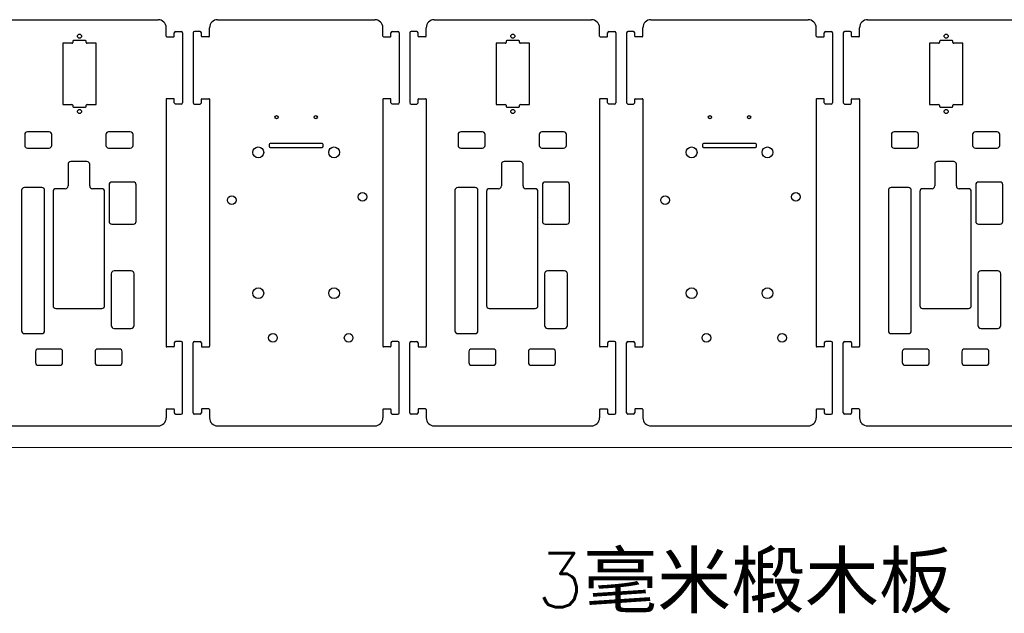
# Model space of a CAD drawing. Header units: inches. Extents: x 24 to 904, y -485 to 16.
# Tile 2 of 5: x 213 to 577, y -485 to -266. Entities that reach past the tile are written whole.
import ezdxf

# ---------------------------------------------------------------- set-up
doc = ezdxf.new("R2010")
doc.units = ezdxf.units.IN
doc.header["$MEASUREMENT"] = 0
doc.layers.get('0').update_dxf_attribs({"lineweight": 18})
doc.layers.add('尺寸线层', color=3, linetype='Continuous', lineweight=18)
doc.styles.get("Standard").update_dxf_attribs({"font": 'txt.shx'})

msp = doc.modelspace()

# ---------------------------------------------------------------- linework, layer by layer
at = {"color": 7, "linetype": 'Continuous', "lineweight": 25}
for p, q in [((206.19, -265.55), (264.19, -265.55)), ((267.19, -271.65), (267.19, -268.55)), ((283.19, -271.65), (283.19, -268.55)), ((286.19, -265.55), (344.19, -265.55)), ((347.19, -271.65), (347.19, -268.55)), ((363.19, -271.65), (363.19, -268.55)), ((366.19, -265.55), (424.19, -265.55)), ((427.19, -271.65), (427.19, -268.55)), ((443.19, -271.65), (443.19, -268.55)), ((446.19, -265.55), (504.19, -265.55)), ((507.19, -271.65), (507.19, -268.55)), ((523.19, -271.65), (523.19, -268.55)), ((526.19, -265.55), (584.19, -265.55)), ((267.39, -271.85), (269.99, -271.85)), ((270.19, -271.65), (270.19, -270.4)), ((270.69, -269.9), (272.69, -269.9)), ((273.19, -270.4), (273.19, -296.2)), ((277.19, -270.4), (277.19, -296.2)), ((279.69, -269.9), (277.69, -269.9)), ((280.19, -271.65), (280.19, -270.4)), ((282.99, -271.85), (280.39, -271.85)), ((347.39, -271.85), (349.99, -271.85)), ((350.19, -271.65), (350.19, -270.4)), ((350.69, -269.9), (352.69, -269.9)), ((353.19, -270.4), (353.19, -296.2)), ((357.19, -270.4), (357.19, -296.2)), ((359.69, -269.9), (357.69, -269.9)), ((360.19, -271.65), (360.19, -270.4)), ((362.99, -271.85), (360.39, -271.85)), ((427.39, -271.85), (429.99, -271.85)), ((430.19, -271.65), (430.19, -270.4)), ((430.69, -269.9), (432.69, -269.9)), ((433.19, -270.4), (433.19, -296.2)), ((437.19, -270.4), (437.19, -296.2)), ((439.69, -269.9), (437.69, -269.9)), ((440.19, -271.65), (440.19, -270.4)), ((442.99, -271.85), (440.39, -271.85)), ((507.39, -271.85), (509.99, -271.85)), ((510.19, -271.65), (510.19, -270.4)), ((510.69, -269.9), (512.69, -269.9)), ((513.19, -270.4), (513.19, -296.2)), ((517.19, -270.4), (517.19, -296.2)), ((519.69, -269.9), (517.69, -269.9)), ((520.19, -271.65), (520.19, -270.4)), ((522.99, -271.85), (520.39, -271.85)), ((229.04, -274.25), (229.04, -296.85)), ((232.39, -274.25), (229.04, -274.25)), ((232.69, -273.55), (232.69, -273.95)), ((237.39, -273.25), (232.99, -273.25)), ((237.69, -273.95), (237.69, -273.55)), ((241.34, -274.25), (237.99, -274.25)), ((241.34, -296.85), (241.34, -274.25)), ((389.04, -274.25), (389.04, -296.85)), ((392.39, -274.25), (389.04, -274.25)), ((392.69, -273.55), (392.69, -273.95)), ((397.39, -273.25), (392.99, -273.25)), ((397.69, -273.95), (397.69, -273.55)), ((401.34, -274.25), (397.99, -274.25)), ((401.34, -296.85), (401.34, -274.25)), ((549.04, -274.25), (549.04, -296.85)), ((552.39, -274.25), (549.04, -274.25)), ((552.69, -273.55), (552.69, -273.95)), ((557.39, -273.25), (552.99, -273.25)), ((557.69, -273.95), (557.69, -273.55)), ((561.34, -274.25), (557.99, -274.25)), ((561.34, -296.85), (561.34, -274.25)), ((229.04, -296.85), (232.39, -296.85)), ((232.69, -297.15), (232.69, -297.55)), ((232.99, -297.85), (237.39, -297.85)), ((237.69, -297.55), (237.69, -297.15)), ((237.99, -296.85), (241.34, -296.85)), ((267.19, -294.95), (267.19, -386.15)), ((269.99, -294.75), (267.39, -294.75)), ((270.19, -296.2), (270.19, -294.95)), ((272.69, -296.7), (270.69, -296.7)), ((277.69, -296.7), (279.69, -296.7)), ((280.19, -296.2), (280.19, -294.95)), ((280.39, -294.75), (282.99, -294.75)), ((283.19, -294.95), (283.19, -386.15)), ((347.19, -294.95), (347.19, -386.15)), ((349.99, -294.75), (347.39, -294.75)), ((350.19, -296.2), (350.19, -294.95)), ((352.69, -296.7), (350.69, -296.7)), ((357.69, -296.7), (359.69, -296.7)), ((360.19, -296.2), (360.19, -294.95)), ((360.39, -294.75), (362.99, -294.75)), ((363.19, -294.95), (363.19, -386.15)), ((389.04, -296.85), (392.39, -296.85)), ((392.69, -297.15), (392.69, -297.55)), ((392.99, -297.85), (397.39, -297.85)), ((397.69, -297.55), (397.69, -297.15)), ((397.99, -296.85), (401.34, -296.85)), ((427.19, -294.95), (427.19, -386.15)), ((429.99, -294.75), (427.39, -294.75)), ((430.19, -296.2), (430.19, -294.95)), ((432.69, -296.7), (430.69, -296.7)), ((437.69, -296.7), (439.69, -296.7)), ((440.19, -296.2), (440.19, -294.95)), ((440.39, -294.75), (442.99, -294.75)), ((443.19, -294.95), (443.19, -386.15)), ((507.19, -294.95), (507.19, -386.15)), ((509.99, -294.75), (507.39, -294.75)), ((510.19, -296.2), (510.19, -294.95)), ((512.69, -296.7), (510.69, -296.7)), ((517.69, -296.7), (519.69, -296.7)), ((520.19, -296.2), (520.19, -294.95)), ((520.39, -294.75), (522.99, -294.75)), ((523.19, -294.95), (523.19, -386.15)), ((549.04, -296.85), (552.39, -296.85)), ((552.69, -297.15), (552.69, -297.55)), ((552.99, -297.85), (557.39, -297.85)), ((557.69, -297.55), (557.69, -297.15)), ((557.99, -296.85), (561.34, -296.85)), ((214.95, -307.95), (214.95, -311.95)), ((223.95, -306.95), (215.95, -306.95)), ((224.95, -311.95), (224.95, -307.95)), ((244.95, -307.95), (244.95, -311.95)), ((253.95, -306.95), (245.95, -306.95)), ((254.95, -311.95), (254.95, -307.95)), ((374.95, -307.95), (374.95, -311.95)), ((383.95, -306.95), (375.95, -306.95)), ((384.95, -311.95), (384.95, -307.95)), ((404.95, -307.95), (404.95, -311.95)), ((413.95, -306.95), (405.95, -306.95)), ((414.95, -311.95), (414.95, -307.95)), ((534.95, -307.95), (534.95, -311.95)), ((543.95, -306.95), (535.95, -306.95)), ((544.95, -311.95), (544.95, -307.95)), ((564.95, -307.95), (564.95, -311.95)), ((573.95, -306.95), (565.95, -306.95)), ((574.95, -311.95), (574.95, -307.95)), ((305.19, -311.66), (305.19, -312.26)), ((324.74, -311.21), (305.64, -311.21)), ((325.19, -312.26), (325.19, -311.66)), ((465.19, -311.66), (465.19, -312.26)), ((484.74, -311.21), (465.64, -311.21)), ((485.19, -312.26), (485.19, -311.66)), ((215.95, -312.95), (223.95, -312.95)), ((245.95, -312.95), (253.95, -312.95)), ((305.64, -312.71), (324.74, -312.71)), ((375.95, -312.95), (383.95, -312.95)), ((405.95, -312.95), (413.95, -312.95)), ((465.64, -312.71), (484.74, -312.71)), ((535.95, -312.95), (543.95, -312.95)), ((565.95, -312.95), (573.95, -312.95)), ((230.95, -318.95), (230.95, -326.95)), ((237.95, -317.95), (231.95, -317.95)), ((238.95, -326.95), (238.95, -318.95)), ((390.95, -318.95), (390.95, -326.95)), ((397.95, -317.95), (391.95, -317.95)), ((398.95, -326.95), (398.95, -318.95)), ((550.95, -318.95), (550.95, -326.95)), ((557.95, -317.95), (551.95, -317.95)), ((558.95, -326.95), (558.95, -318.95)), ((246.1, -326.52), (246.1, -340.02)), ((255.1, -325.52), (247.1, -325.52)), ((256.1, -340.02), (256.1, -326.52)), ((406.1, -326.52), (406.1, -340.02)), ((415.1, -325.52), (407.1, -325.52)), ((416.1, -340.02), (416.1, -326.52)), ((566.1, -326.52), (566.1, -340.02)), ((575.1, -325.52), (567.1, -325.52)), ((576.1, -340.02), (576.1, -326.52)), ((213.83, -328.56), (213.83, -380.45)), ((221.3, -327.56), (214.83, -327.56)), ((222.3, -380.45), (222.3, -328.56)), ((225.45, -328.95), (225.45, -371.15)), ((229.95, -327.95), (226.45, -327.95)), ((243.45, -327.95), (239.95, -327.95)), ((244.45, -371.15), (244.45, -328.95)), ((373.83, -328.56), (373.83, -380.45)), ((381.3, -327.56), (374.83, -327.56)), ((382.3, -380.45), (382.3, -328.56)), ((385.45, -328.95), (385.45, -371.15)), ((389.95, -327.95), (386.45, -327.95)), ((403.45, -327.95), (399.95, -327.95)), ((404.45, -371.15), (404.45, -328.95)), ((533.83, -328.56), (533.83, -380.45)), ((541.3, -327.56), (534.83, -327.56)), ((542.3, -380.45), (542.3, -328.56)), ((545.45, -328.95), (545.45, -371.15)), ((549.95, -327.95), (546.45, -327.95)), ((563.45, -327.95), (559.95, -327.95)), ((564.45, -371.15), (564.45, -328.95)), ((247.1, -341.02), (255.1, -341.02)), ((407.1, -341.02), (415.1, -341.02)), ((567.1, -341.02), (575.1, -341.02)), ((246.87, -359.39), (246.87, -378.46)), ((254.22, -358.26), (247.99, -358.26)), ((255.34, -378.46), (255.34, -359.39)), ((406.87, -359.39), (406.87, -378.46)), ((414.22, -358.26), (407.99, -358.26)), ((415.34, -378.46), (415.34, -359.39)), ((566.87, -359.39), (566.87, -378.46)), ((574.22, -358.26), (567.99, -358.26)), ((575.34, -378.46), (575.34, -359.39)), ((226.45, -372.15), (243.45, -372.15)), ((386.45, -372.15), (403.45, -372.15)), ((546.45, -372.15), (563.45, -372.15)), ((214.83, -381.45), (221.3, -381.45)), ((247.99, -379.58), (254.22, -379.58)), ((374.83, -381.45), (381.3, -381.45)), ((407.99, -379.58), (414.22, -379.58)), ((534.83, -381.45), (541.3, -381.45)), ((567.99, -379.58), (574.22, -379.58)), ((270.19, -384.9), (270.19, -386.15)), ((272.69, -384.4), (270.69, -384.4)), ((273.19, -410.7), (273.19, -384.9)), ((277.19, -410.7), (277.19, -384.9)), ((277.69, -384.4), (279.69, -384.4)), ((280.19, -384.9), (280.19, -386.15)), ((350.19, -384.9), (350.19, -386.15)), ((352.69, -384.4), (350.69, -384.4)), ((353.19, -410.7), (353.19, -384.9)), ((357.19, -410.7), (357.19, -384.9)), ((357.69, -384.4), (359.69, -384.4)), ((360.19, -384.9), (360.19, -386.15)), ((430.19, -384.9), (430.19, -386.15)), ((432.69, -384.4), (430.69, -384.4)), ((433.19, -410.7), (433.19, -384.9)), ((437.19, -410.7), (437.19, -384.9)), ((437.69, -384.4), (439.69, -384.4)), ((440.19, -384.9), (440.19, -386.15)), ((510.19, -384.9), (510.19, -386.15)), ((512.69, -384.4), (510.69, -384.4)), ((513.19, -410.7), (513.19, -384.9)), ((517.19, -410.7), (517.19, -384.9)), ((517.69, -384.4), (519.69, -384.4)), ((520.19, -384.9), (520.19, -386.15)), ((218.95, -388.15), (218.95, -392.15)), ((227.95, -387.15), (219.95, -387.15)), ((228.95, -392.15), (228.95, -388.15)), ((240.95, -388.15), (240.95, -392.15)), ((249.95, -387.15), (241.95, -387.15)), ((250.95, -392.15), (250.95, -388.15)), ((269.99, -386.35), (267.39, -386.35)), ((280.39, -386.35), (282.99, -386.35)), ((349.99, -386.35), (347.39, -386.35)), ((360.39, -386.35), (362.99, -386.35)), ((378.95, -388.15), (378.95, -392.15)), ((387.95, -387.15), (379.95, -387.15)), ((388.95, -392.15), (388.95, -388.15)), ((400.95, -388.15), (400.95, -392.15)), ((409.95, -387.15), (401.95, -387.15)), ((410.95, -392.15), (410.95, -388.15)), ((429.99, -386.35), (427.39, -386.35)), ((440.39, -386.35), (442.99, -386.35)), ((509.99, -386.35), (507.39, -386.35)), ((520.39, -386.35), (522.99, -386.35)), ((538.95, -388.15), (538.95, -392.15)), ((547.95, -387.15), (539.95, -387.15)), ((548.95, -392.15), (548.95, -388.15)), ((560.95, -388.15), (560.95, -392.15)), ((569.95, -387.15), (561.95, -387.15)), ((570.95, -392.15), (570.95, -388.15)), ((219.95, -393.15), (227.95, -393.15)), ((241.95, -393.15), (249.95, -393.15)), ((379.95, -393.15), (387.95, -393.15)), ((401.95, -393.15), (409.95, -393.15)), ((539.95, -393.15), (547.95, -393.15)), ((561.95, -393.15), (569.95, -393.15)), ((267.19, -409.45), (267.19, -412.55)), ((267.39, -409.25), (269.99, -409.25)), ((270.19, -409.45), (270.19, -410.7)), ((280.19, -409.45), (280.19, -410.7)), ((282.99, -409.25), (280.39, -409.25)), ((283.19, -409.45), (283.19, -412.55)), ((347.19, -409.45), (347.19, -412.55)), ((347.39, -409.25), (349.99, -409.25)), ((350.19, -409.45), (350.19, -410.7)), ((360.19, -409.45), (360.19, -410.7)), ((362.99, -409.25), (360.39, -409.25)), ((363.19, -409.45), (363.19, -412.55)), ((427.19, -409.45), (427.19, -412.55)), ((427.39, -409.25), (429.99, -409.25)), ((430.19, -409.45), (430.19, -410.7)), ((440.19, -409.45), (440.19, -410.7)), ((442.99, -409.25), (440.39, -409.25)), ((443.19, -409.45), (443.19, -412.55)), ((507.19, -409.45), (507.19, -412.55)), ((507.39, -409.25), (509.99, -409.25)), ((510.19, -409.45), (510.19, -410.7)), ((520.19, -409.45), (520.19, -410.7)), ((522.99, -409.25), (520.39, -409.25)), ((523.19, -409.45), (523.19, -412.55)), ((270.69, -411.2), (272.69, -411.2)), ((279.69, -411.2), (277.69, -411.2)), ((350.69, -411.2), (352.69, -411.2)), ((359.69, -411.2), (357.69, -411.2)), ((430.69, -411.2), (432.69, -411.2)), ((439.69, -411.2), (437.69, -411.2)), ((510.69, -411.2), (512.69, -411.2)), ((519.69, -411.2), (517.69, -411.2)), ((206.19, -415.55), (264.19, -415.55)), ((286.19, -415.55), (344.19, -415.55)), ((366.19, -415.55), (424.19, -415.55)), ((446.19, -415.55), (504.19, -415.55)), ((526.19, -415.55), (584.19, -415.55))]:
    msp.add_line(p, q, dxfattribs=at)
msp.add_line((24.39, -423.55), (904.39, -423.55))
for centre, radius in [((235.19, -271.65), 0.75), ((395.19, -271.65), 0.75), ((555.19, -271.65), 0.75), ((235.19, -299.45), 0.75), ((307.96, -301.55), 0.6), ((322.42, -301.55), 0.6), ((395.19, -299.45), 0.75), ((467.96, -301.55), 0.6), ((482.42, -301.55), 0.6), ((555.19, -299.45), 0.75), ((301.19, -314.55), 2), ((329.19, -314.55), 2), ((461.19, -314.55), 2), ((489.19, -314.55), 2), ((291.39, -332.21), 1.6), ((339.65, -330.94), 1.6), ((451.39, -332.21), 1.6), ((499.65, -330.94), 1.6), ((301.19, -366.55), 2), ((329.19, -366.55), 2), ((461.19, -366.55), 2), ((489.19, -366.55), 2), ((306.63, -383.01), 1.6), ((334.57, -383.01), 1.6), ((466.63, -383.01), 1.6), ((494.57, -383.01), 1.6)]:
    msp.add_circle(centre, radius, dxfattribs=at)
for centre, radius, start, end in [((264.19, -268.55), 3, 0, 90), ((286.19, -268.55), 3, 90, 180), ((344.19, -268.55), 3, 0, 90), ((366.19, -268.55), 3, 90, 180), ((424.19, -268.55), 3, 0, 90), ((446.19, -268.55), 3, 90, 180), ((504.19, -268.55), 3, 360, 90), ((526.19, -268.55), 3, 90, 180), ((267.39, -271.65), 0.2, 180, 270), ((269.99, -271.65), 0.2, 270, 0), ((270.69, -270.4), 0.5, 90, 180), ((272.69, -270.4), 0.5, 0, 90), ((277.69, -270.4), 0.5, 90, 180), ((279.69, -270.4), 0.5, 0, 90), ((280.39, -271.65), 0.2, 180, 270), ((282.99, -271.65), 0.2, 270, 0), ((347.39, -271.65), 0.2, 180, 270), ((349.99, -271.65), 0.2, 270, 0), ((350.69, -270.4), 0.5, 90, 180), ((352.69, -270.4), 0.5, 0, 90), ((357.69, -270.4), 0.5, 90, 180), ((359.69, -270.4), 0.5, 0, 90), ((360.39, -271.65), 0.2, 180, 270), ((362.99, -271.65), 0.2, 270, 0), ((427.39, -271.65), 0.2, 180, 270), ((429.99, -271.65), 0.2, 270, 360), ((430.69, -270.4), 0.5, 90, 180), ((432.69, -270.4), 0.5, 0, 90), ((437.69, -270.4), 0.5, 90, 180), ((439.69, -270.4), 0.5, 0, 90), ((440.39, -271.65), 0.2, 180, 270), ((442.99, -271.65), 0.2, 270, 360), ((507.39, -271.65), 0.2, 180, 270), ((509.99, -271.65), 0.2, 270, 360), ((510.69, -270.4), 0.5, 90, 180), ((512.69, -270.4), 0.5, 0, 90), ((517.69, -270.4), 0.5, 90, 180), ((519.69, -270.4), 0.5, 0, 90), ((520.39, -271.65), 0.2, 180, 270), ((522.99, -271.65), 0.2, 270, 0), ((232.39, -273.95), 0.3, 270, 0), ((232.99, -273.55), 0.3, 90, 180), ((237.39, -273.55), 0.3, 0, 90), ((237.99, -273.95), 0.3, 180, 270), ((392.39, -273.95), 0.3, 270, 0), ((392.99, -273.55), 0.3, 90, 180), ((397.39, -273.55), 0.3, 0, 90), ((397.99, -273.95), 0.3, 180, 270), ((552.39, -273.95), 0.3, 270, 0), ((552.99, -273.55), 0.3, 90, 180), ((557.39, -273.55), 0.3, 0, 90), ((557.99, -273.95), 0.3, 180, 270), ((232.39, -297.15), 0.3, 0, 90), ((232.99, -297.55), 0.3, 180, 270), ((237.39, -297.55), 0.3, 270, 0), ((237.99, -297.15), 0.3, 90, 180), ((267.39, -294.95), 0.2, 90, 180), ((269.99, -294.95), 0.2, 0, 90), ((270.69, -296.2), 0.5, 180, 270), ((272.69, -296.2), 0.5, 270, 0), ((277.69, -296.2), 0.5, 180, 270), ((279.69, -296.2), 0.5, 270, 0), ((280.39, -294.95), 0.2, 90, 180), ((282.99, -294.95), 0.2, 0, 90), ((347.39, -294.95), 0.2, 90, 180), ((349.99, -294.95), 0.2, 0, 90), ((350.69, -296.2), 0.5, 180, 270), ((352.69, -296.2), 0.5, 270, 0), ((357.69, -296.2), 0.5, 180, 270), ((359.69, -296.2), 0.5, 270, 0), ((360.39, -294.95), 0.2, 90, 180), ((362.99, -294.95), 0.2, 0, 90), ((392.39, -297.15), 0.3, 0, 90), ((392.99, -297.55), 0.3, 180, 270), ((397.39, -297.55), 0.3, 270, 0), ((397.99, -297.15), 0.3, 90, 180), ((427.39, -294.95), 0.2, 90, 180), ((429.99, -294.95), 0.2, 0, 90), ((430.69, -296.2), 0.5, 180, 270), ((432.69, -296.2), 0.5, 270, 0), ((437.69, -296.2), 0.5, 180, 270), ((439.69, -296.2), 0.5, 270, 0), ((440.39, -294.95), 0.2, 90, 180), ((442.99, -294.95), 0.2, 0, 90), ((507.39, -294.95), 0.2, 90, 180), ((509.99, -294.95), 0.2, 0, 90), ((510.69, -296.2), 0.5, 180, 270), ((512.69, -296.2), 0.5, 270, 0), ((517.69, -296.2), 0.5, 180, 270), ((519.69, -296.2), 0.5, 270, 0), ((520.39, -294.95), 0.2, 90, 180), ((522.99, -294.95), 0.2, 0, 90), ((552.39, -297.15), 0.3, 0, 90), ((552.99, -297.55), 0.3, 180, 270), ((557.39, -297.55), 0.3, 270, 0), ((557.99, -297.15), 0.3, 90, 180), ((215.95, -307.95), 1, 90, 180), ((223.95, -307.95), 1, 0, 90), ((245.95, -307.95), 1, 90, 180), ((253.95, -307.95), 1, 0, 90), ((375.95, -307.95), 1, 90, 180), ((383.95, -307.95), 1, 0, 90), ((405.95, -307.95), 1, 90, 180), ((413.95, -307.95), 1, 0, 90), ((535.95, -307.95), 1, 90, 180), ((543.95, -307.95), 1, 0, 90), ((565.95, -307.95), 1, 90, 180), ((573.95, -307.95), 1, 0, 90), ((215.95, -311.95), 1, 180, 270), ((223.95, -311.95), 1, 270, 0), ((245.95, -311.95), 1, 180, 270), ((253.95, -311.95), 1, 270, 0), ((305.64, -311.66), 0.45, 90, 180), ((305.64, -312.26), 0.45, 180, 270), ((324.74, -311.66), 0.45, 0, 90), ((324.74, -312.26), 0.45, 270, 360), ((375.95, -311.95), 1, 180, 270), ((383.95, -311.95), 1, 270, 0), ((405.95, -311.95), 1, 180, 270), ((413.95, -311.95), 1, 270, 0), ((465.64, -311.66), 0.45, 90, 180), ((465.64, -312.26), 0.45, 180, 270), ((484.74, -311.66), 0.45, 0, 90), ((484.74, -312.26), 0.45, 270, 0), ((535.95, -311.95), 1, 180, 270), ((543.95, -311.95), 1, 270, 0), ((565.95, -311.95), 1, 180, 270), ((573.95, -311.95), 1, 270, 0), ((231.95, -318.95), 1, 90, 180), ((237.95, -318.95), 1, 0, 90), ((391.95, -318.95), 1, 90, 180), ((397.95, -318.95), 1, 0, 90), ((551.95, -318.95), 1, 90, 180), ((557.95, -318.95), 1, 360, 90), ((229.95, -326.95), 1, 270, 360), ((239.95, -326.95), 1, 180, 270), ((247.1, -326.52), 1, 90, 180), ((255.1, -326.52), 1, 0, 90), ((389.95, -326.95), 1, 270, 0), ((399.95, -326.95), 1, 180, 270), ((407.1, -326.52), 1, 90, 180), ((415.1, -326.52), 1, 360, 90), ((549.95, -326.95), 1, 270, 0), ((559.95, -326.95), 1, 180, 270), ((567.1, -326.52), 1, 90, 180), ((575.1, -326.52), 1, 0, 90), ((214.83, -328.56), 1, 90, 180), ((221.3, -328.56), 1, 0, 90), ((226.45, -328.95), 1, 90, 180), ((243.45, -328.95), 1, 0, 90), ((374.83, -328.56), 1, 90, 180), ((381.3, -328.56), 1, 0, 90), ((386.45, -328.95), 1, 90, 180), ((403.45, -328.95), 1, 0, 90), ((534.83, -328.56), 1, 90, 180), ((541.3, -328.56), 1, 0, 90), ((546.45, -328.95), 1, 90, 180), ((563.45, -328.95), 1, 0, 90), ((247.1, -340.02), 1, 180, 270), ((255.1, -340.02), 1, 270, 0), ((407.1, -340.02), 1, 180, 270), ((415.1, -340.02), 1, 270, 360), ((567.1, -340.02), 1, 180, 270), ((575.1, -340.02), 1, 270, 360), ((247.99, -359.39), 1.12, 90, 180), ((254.22, -359.39), 1.12, 0, 90), ((407.99, -359.39), 1.12, 90, 180), ((414.22, -359.39), 1.12, 360, 90), ((567.99, -359.39), 1.12, 90, 180), ((574.22, -359.39), 1.12, 0, 90), ((226.45, -371.15), 1, 180, 270), ((243.45, -371.15), 1, 270, 360), ((386.45, -371.15), 1, 180, 270), ((403.45, -371.15), 1, 270, 0), ((546.45, -371.15), 1, 180, 270), ((563.45, -371.15), 1, 270, 360), ((214.83, -380.45), 1, 180, 270), ((221.3, -380.45), 1, 270, 0), ((247.99, -378.46), 1.12, 180, 270), ((254.22, -378.46), 1.12, 270, 0), ((374.83, -380.45), 1, 180, 270), ((381.3, -380.45), 1, 270, 0), ((407.99, -378.46), 1.12, 180, 270), ((414.22, -378.46), 1.12, 270, 360), ((534.83, -380.45), 1, 180, 270), ((541.3, -380.45), 1, 270, 0), ((567.99, -378.46), 1.12, 180, 270), ((574.22, -378.46), 1.12, 270, 0), ((270.69, -384.9), 0.5, 90, 180), ((272.69, -384.9), 0.5, 0, 90), ((277.69, -384.9), 0.5, 90, 180), ((279.69, -384.9), 0.5, 0, 90), ((350.69, -384.9), 0.5, 90, 180), ((352.69, -384.9), 0.5, 0, 90), ((357.69, -384.9), 0.5, 90, 180), ((359.69, -384.9), 0.5, 0, 90), ((430.69, -384.9), 0.5, 90, 180), ((432.69, -384.9), 0.5, 0, 90), ((437.69, -384.9), 0.5, 90, 180), ((439.69, -384.9), 0.5, 360, 90), ((510.69, -384.9), 0.5, 90, 180), ((512.69, -384.9), 0.5, 0, 90), ((517.69, -384.9), 0.5, 90, 180), ((519.69, -384.9), 0.5, 0, 90), ((219.95, -388.15), 1, 90, 180), ((227.95, -388.15), 1, 0, 90), ((241.95, -388.15), 1, 90, 180), ((249.95, -388.15), 1, 0, 90), ((267.39, -386.15), 0.2, 180, 270), ((269.99, -386.15), 0.2, 270, 360), ((280.39, -386.15), 0.2, 180, 270), ((282.99, -386.15), 0.2, 270, 360), ((347.39, -386.15), 0.2, 180, 270), ((349.99, -386.15), 0.2, 270, 0), ((360.39, -386.15), 0.2, 180, 270), ((362.99, -386.15), 0.2, 270, 0), ((379.95, -388.15), 1, 90, 180), ((387.95, -388.15), 1, 360, 90), ((401.95, -388.15), 1, 90, 180), ((409.95, -388.15), 1, 0, 90), ((427.39, -386.15), 0.2, 180, 270), ((429.99, -386.15), 0.2, 270, 360), ((440.39, -386.15), 0.2, 180, 270), ((442.99, -386.15), 0.2, 270, 360), ((507.39, -386.15), 0.2, 180, 270), ((509.99, -386.15), 0.2, 270, 360), ((520.39, -386.15), 0.2, 180, 270), ((522.99, -386.15), 0.2, 270, 0), ((539.95, -388.15), 1, 90, 180), ((547.95, -388.15), 1, 360, 90), ((561.95, -388.15), 1, 90, 180), ((569.95, -388.15), 1, 0, 90), ((219.95, -392.15), 1, 180, 270), ((227.95, -392.15), 1, 270, 0), ((241.95, -392.15), 1, 180, 270), ((249.95, -392.15), 1, 270, 0), ((379.95, -392.15), 1, 180, 270), ((387.95, -392.15), 1, 270, 0), ((401.95, -392.15), 1, 180, 270), ((409.95, -392.15), 1, 270, 360), ((539.95, -392.15), 1, 180, 270), ((547.95, -392.15), 1, 270, 0), ((561.95, -392.15), 1, 180, 270), ((569.95, -392.15), 1, 270, 0), ((267.39, -409.45), 0.2, 90, 180), ((269.99, -409.45), 0.2, 0, 90), ((270.69, -410.7), 0.5, 180, 270), ((272.69, -410.7), 0.5, 270, 360), ((277.69, -410.7), 0.5, 180, 270), ((279.69, -410.7), 0.5, 270, 360), ((280.39, -409.45), 0.2, 90, 180), ((282.99, -409.45), 0.2, 0, 90), ((347.39, -409.45), 0.2, 90, 180), ((349.99, -409.45), 0.2, 0, 90), ((350.69, -410.7), 0.5, 180, 270), ((352.69, -410.7), 0.5, 270, 0), ((357.69, -410.7), 0.5, 180, 270), ((359.69, -410.7), 0.5, 270, 0), ((360.39, -409.45), 0.2, 90, 180), ((362.99, -409.45), 0.2, 360, 90), ((427.39, -409.45), 0.2, 90, 180), ((429.99, -409.45), 0.2, 0, 90), ((430.69, -410.7), 0.5, 180, 270), ((432.69, -410.7), 0.5, 270, 360), ((437.69, -410.7), 0.5, 180, 270), ((439.69, -410.7), 0.5, 270, 0), ((440.39, -409.45), 0.2, 90, 180), ((442.99, -409.45), 0.2, 0, 90), ((507.39, -409.45), 0.2, 90, 180), ((509.99, -409.45), 0.2, 0, 90), ((510.69, -410.7), 0.5, 180, 270), ((512.69, -410.7), 0.5, 270, 0), ((517.69, -410.7), 0.5, 180, 270), ((519.69, -410.7), 0.5, 270, 0), ((520.39, -409.45), 0.2, 90, 180), ((522.99, -409.45), 0.2, 0, 90), ((264.19, -412.55), 3, 270, 0), ((286.19, -412.55), 3, 180, 270), ((344.19, -412.55), 3, 270, 0), ((366.19, -412.55), 3, 180, 270), ((424.19, -412.55), 3, 270, 0), ((446.19, -412.55), 3, 180, 270), ((504.19, -412.55), 3, 270, 0), ((526.19, -412.55), 3, 180, 270)]:
    msp.add_arc(centre, radius, start, end, dxfattribs=at)

# ---------------------------------------------------------------- texts
at = {"layer": '尺寸线层', "insert": (404.1, -462.53), "char_height": 20, "width": 220.5939, "attachment_point": 1}
msp.add_mtext('3毫米椴木板', dxfattribs=at)

doc.saveas('drawing.dxf')
